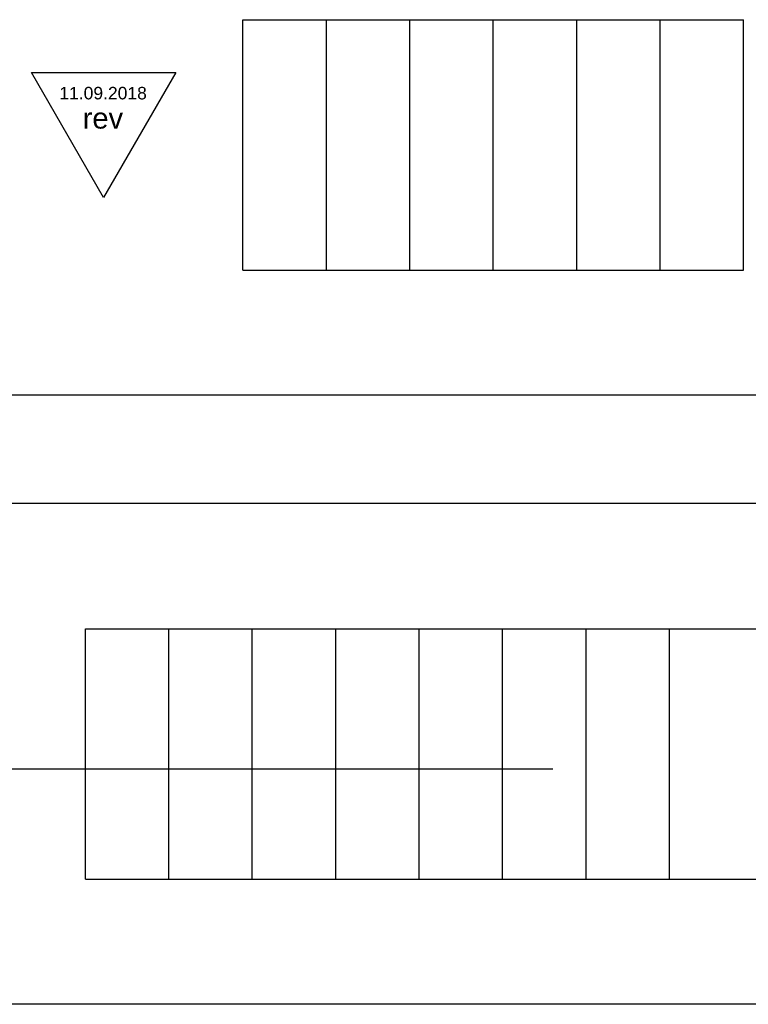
# Model space of a CAD drawing. Header units: millimetres. Extents: x 226749 to 325316, y -44191 to 40236.
# Tile 53 of 164: x 272348 to 281079, y 9780 to 21580. Entities that reach past the tile are written whole.
import ezdxf

# ---------------------------------------------------------------- set-up
doc = ezdxf.new("R2010")
doc.units = ezdxf.units.MM
doc.header["$LTSCALE"] = 100
doc.linetypes.add('DASHDOT', pattern=[25.4, 12.7, -6.35, 0, -6.35])
doc.linetypes.add('HIDDEN', pattern=[9.525, 6.35, -3.175])
doc.layers.add('KG_Building', color=8, linetype='Continuous')
doc.layers.add('KG_BuildingAxis', color=4, linetype='DASHDOT')
doc.styles.add('revA', font='arial.ttf')

msp = doc.modelspace()

# ---------------------------------------------------------------- linework, layer by layer
at = {"ltscale": 50}
for p, q in [((275022.89, 21580), (281022.89, 21580)), ((275022.89, 18580), (275022.89, 21580)), ((276022.89, 18580), (276022.89, 21580)), ((277022.89, 18580), (277022.89, 21580)), ((278022.89, 18580), (278022.89, 21580)), ((279022.89, 18580), (279022.89, 21580)), ((280022.89, 18580), (280022.89, 21580)), ((281022.89, 18580), (281022.89, 21580)), ((275022.89, 18580), (281022.89, 18580)), ((273134.62, 14280), (282134.62, 14280)), ((273134.62, 11280), (273134.62, 14280)), ((274134.62, 11280), (274134.62, 14280)), ((275134.62, 11280), (275134.62, 14280)), ((276134.62, 11280), (276134.62, 14280)), ((277134.62, 11280), (277134.62, 14280)), ((278134.62, 11280), (278134.62, 14280)), ((279134.62, 11280), (279134.62, 14280)), ((280134.62, 11280), (280134.62, 14280)), ((273134.62, 11280), (282134.62, 11280))]:
    msp.add_line(p, q, dxfattribs=at)
at = {"color": 20, "lineweight": 25}
for p, q in [((273353.85, 19448.15), (272487.82, 20948.15)), ((272487.82, 20948.15), (274219.87, 20948.15)), ((274219.87, 20948.15), (273353.85, 19448.15))]:
    msp.add_line(p, q, dxfattribs=at)
at = {"ltscale": 6}
for p, q in [((325315.93, 17080), (268778.43, 17080)), ((325315.93, 15780), (268778.43, 15780)), ((278737.78, 12600), (236634.27, 12600)), ((325315.93, 9780), (268778.43, 9780))]:
    msp.add_line(p, q, dxfattribs=at)
at = {"layer": 'KG_Building', "color": 253, "linetype": 'HIDDEN', "ltscale": 50}
for p, q in [((275022.89, 21580), (281022.89, 21580)), ((275022.89, 18580), (275022.89, 21580)), ((276022.89, 18580), (276022.89, 21580)), ((277022.89, 18580), (277022.89, 21580)), ((278022.89, 18580), (278022.89, 21580)), ((279022.89, 18580), (279022.89, 21580)), ((280022.89, 18580), (280022.89, 21580)), ((281022.89, 18580), (281022.89, 21580)), ((275022.89, 18580), (281022.89, 18580)), ((273134.62, 14280), (282134.62, 14280)), ((273134.62, 11280), (273134.62, 14280)), ((274134.62, 11280), (274134.62, 14280)), ((275134.62, 11280), (275134.62, 14280)), ((276134.62, 11280), (276134.62, 14280)), ((277134.62, 11280), (277134.62, 14280)), ((278134.62, 11280), (278134.62, 14280)), ((279134.62, 11280), (279134.62, 14280)), ((280134.62, 11280), (280134.62, 14280)), ((273134.62, 11280), (282134.62, 11280))]:
    msp.add_line(p, q, dxfattribs=at)
at = {"layer": 'KG_BuildingAxis', "ltscale": 6}
for p, q in [((317515.93, 17080), (260978.43, 17080)), ((317515.93, 15780), (260978.43, 15780)), ((272737.78, 12600), (230634.27, 12600)), ((317515.93, 9780), (260978.43, 9780))]:
    msp.add_line(p, q, dxfattribs=at)

# ---------------------------------------------------------------- texts
at = {"color": 20, "lineweight": 25, "style": 'revA'}
for s, height, p in [('11.09.2018', 150, (272822.66, 20624.91)), ('rev', 250.05, (273101.92, 20274.86))]:
    msp.add_text(s, height=height, dxfattribs=at).set_placement(p)

doc.saveas('drawing.dxf')
